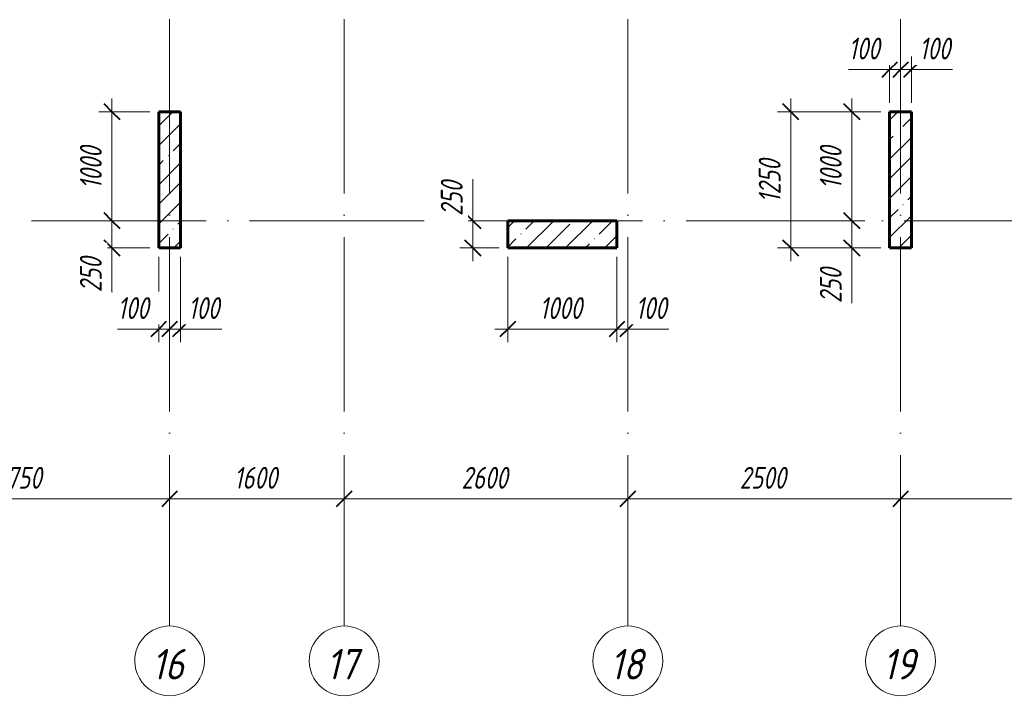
# Model space of a CAD drawing. Header units: millimetres. Extents: x 6092 to 73550, y -4371 to 20491.
# Tile 12 of 25: x 48626 to 57651, y -4371 to 1844. Entities that reach past the tile are written whole.
import ezdxf

# ---------------------------------------------------------------- set-up
doc = ezdxf.new("R2010")
doc.units = ezdxf.units.MM
doc.linetypes.add('ADSK_Линия сетки', pattern=[2000, 1600, -200, 0, -200])
for name, color, linetype, lineweight in [('A-____-____-DIMS', 211, 'Continuous', 9), ('A-____-____-DIMS-80', 211, 'Continuous', 9), ('S-COLS-____-MCUT', 52, 'Continuous', 40), ('S-COLS-____-OTLN', 52, 'Continuous', 18), ('S-GRID-____-IDEN', 1, 'Continuous', 20), ('S-GRID-____-OTLN', 1, 'Continuous', 9)]:
    doc.layers.add(name, color=color, linetype=linetype, lineweight=lineweight)
doc.styles.add('GOST Common_I', font='GOST_Common Italic.ttf', dxfattribs={"width": 0.9, "height": 280})
doc.styles.add('GOST Common_I_1', font='GOST_Common Italic.ttf', dxfattribs={"width": 0.8, "height": 200})
doc.dimstyles.new('ADSK_Округление_5мм__Узкий_', dxfattribs={"dimscale": 304.8, "dimtxt": 0.659918, "dimasz": 0.472441, "dimexe": 0.393701, "dimexo": 0.000861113, "dimgap": 0.104987, "dimtad": 1, "dimdec": 0, "dimlfac": 304.8, "dimrnd": 5, "dimdsep": 46, "dimtxsty": 'GOST Common_I_1', "dimblk1": 'OBLIQUE', "dimblk2": 'OBLIQUE', "dimsah": 1, "dimcen": 0.09, "dimdle": 0.393701, "dimazin": 0, "dimtfac": 1, "dimtdec": 4, "dimtix": 1, "dimtmove": 0, "dimatfit": 3, "dimfxl": 1, "dimtvp": 1, "dimtfill": 1, "dimtolj": 1, "dimtzin": 0, "dimlwd": 20, "dimlwe": 20, "dimarcsym": 2})
doc.dimstyles.new('ADSK_Округление_5мм__Узкий__1', dxfattribs={"dimscale": 304.8, "dimtxt": 0.659918, "dimasz": 0.472441, "dimexe": 0.393701, "dimexo": 0.000861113, "dimgap": 0.104987, "dimtad": 1, "dimdec": 0, "dimlfac": 304.8, "dimrnd": 5, "dimdsep": 46, "dimtxsty": 'GOST Common_I_1', "dimblk1": 'OBLIQUE', "dimblk2": 'OBLIQUE', "dimsah": 1, "dimcen": 0.09, "dimdle": 0.393701, "dimazin": 0, "dimtfac": 1, "dimtdec": 4, "dimtix": 1, "dimtmove": 1, "dimatfit": 3, "dimfxl": 1, "dimtvp": 1, "dimtfill": 1, "dimtolj": 1, "dimtzin": 0, "dimlwd": 20, "dimlwe": 20, "dimarcsym": 2})
pattern_1 = [(45, (16130.72, 8588.57), (-179.6051, 179.6051), []), (45, (16310.33, 8588.57), (-179.6051, 179.6051), [317.5, -63.5, 2.682, -60.818])]

# ---------------------------------------------------------------- blocks, each defined once
blk = doc.blocks.new('Ось сетки - Круг_Ø8 мм-6408-КЖ1_ПЭ_ВЭ1_Опалубка_Пилоны')
at = {"layer": 'S-GRID-____-IDEN'}
for start, end in [(90, 270), (270, 90)]:
    blk.add_arc((6411.5, 0), 320, start, end, dxfattribs=at)
blk = doc.blocks.new('DIMBLOCK16-КЖ1_ПЭ_ВЭ1_Опалубка_Пилоны')
at = {"layer": 'A-____-____-DIMS-80', "lineweight": 40}
for p, q in [((47250, -2551), (47322, -2479)), ((50000, -2551), (50072, -2479)), ((47250, -2551), (47178, -2623)), ((50000, -2551), (49928, -2623))]:
    blk.add_line(p, q, dxfattribs=at)
at = {"layer": 'A-____-____-DIMS-80', "lineweight": 20}
for p, q in [((47250, -2551), (47250, -2529.2)), ((47250, -2551), (50000, -2551)), ((47250, -2551), (47250, -2671)), ((50000, -2551), (50000, -2529.2)), ((50000, -2551), (50000, -2671))]:
    blk.add_line(p, q, dxfattribs=at)
at = {"layer": 'A-____-____-DIMS-80', "color": 0, "lineweight": 20, "insert": (48400, -2257.7), "char_height": 200, "width": 540.018, "attachment_point": 1, "line_spacing_factor": 1.022761, "style": 'GOST Common_I_1', "bg_fill": 3, "box_fill_scale": 1.25, "bg_fill_color": 256, "bg_fill_true_color": 13158600, "bg_fill_transparency": 0}
blk.add_mtext('2750', dxfattribs=at)
blk = doc.blocks.new('_Oblique')
at = {"color": 0, "linetype": 'ByBlock', "lineweight": -2}
blk.add_line((-0.5, -0.5), (0.5, 0.5), dxfattribs=at)
blk = doc.blocks.new('DIMBLOCK17-КЖ1_ПЭ_ВЭ1_Опалубка_Пилоны')
at = {"layer": 'A-____-____-DIMS-80', "lineweight": 40}
for p, q in [((50000, -2551), (50072, -2479)), ((51600, -2551), (51672, -2479)), ((50000, -2551), (49928, -2623)), ((51600, -2551), (51528, -2623))]:
    blk.add_line(p, q, dxfattribs=at)
at = {"layer": 'A-____-____-DIMS-80', "lineweight": 20}
for p, q in [((50000, -2551), (50000, -2529.2)), ((50000, -2551), (51600, -2551)), ((50000, -2551), (50000, -2671)), ((51600, -2551), (51600, -2529.2)), ((51600, -2551), (51600, -2671))]:
    blk.add_line(p, q, dxfattribs=at)
at = {"layer": 'A-____-____-DIMS-80', "color": 0, "lineweight": 20, "insert": (50590.3, -2257.7), "char_height": 200, "width": 503.198, "attachment_point": 1, "line_spacing_factor": 1.022761, "style": 'GOST Common_I_1', "bg_fill": 3, "box_fill_scale": 1.25, "bg_fill_color": 256, "bg_fill_true_color": 13158600, "bg_fill_transparency": 0}
blk.add_mtext('1600', dxfattribs=at)
blk = doc.blocks.new('DIMBLOCK18-КЖ1_ПЭ_ВЭ1_Опалубка_Пилоны')
at = {"layer": 'A-____-____-DIMS-80', "lineweight": 40}
for p, q in [((51600, -2551), (51672, -2479)), ((54200, -2551), (54272, -2479)), ((51600, -2551), (51528, -2623)), ((54200, -2551), (54128, -2623))]:
    blk.add_line(p, q, dxfattribs=at)
at = {"layer": 'A-____-____-DIMS-80', "lineweight": 20}
for p, q in [((51600, -2551), (51600, -2529.2)), ((51600, -2551), (54200, -2551)), ((51600, -2551), (51600, -2671)), ((54200, -2551), (54200, -2529.2)), ((54200, -2551), (54200, -2671))]:
    blk.add_line(p, q, dxfattribs=at)
at = {"layer": 'A-____-____-DIMS-80', "color": 0, "lineweight": 20, "insert": (52675, -2257.7), "char_height": 200, "width": 540.018, "attachment_point": 1, "line_spacing_factor": 1.022761, "style": 'GOST Common_I_1', "bg_fill": 3, "box_fill_scale": 1.25, "bg_fill_color": 256, "bg_fill_true_color": 13158600, "bg_fill_transparency": 0}
blk.add_mtext('2600', dxfattribs=at)
blk = doc.blocks.new('DIMBLOCK19-КЖ1_ПЭ_ВЭ1_Опалубка_Пилоны')
at = {"layer": 'A-____-____-DIMS-80', "lineweight": 40}
for p, q in [((54200, -2551), (54272, -2479)), ((56700, -2551), (56772, -2479)), ((54200, -2551), (54128, -2623)), ((56700, -2551), (56628, -2623))]:
    blk.add_line(p, q, dxfattribs=at)
at = {"layer": 'A-____-____-DIMS-80', "lineweight": 20}
for p, q in [((54200, -2551), (54200, -2529.2)), ((54200, -2551), (56700, -2551)), ((54200, -2551), (54200, -2671)), ((56700, -2551), (56700, -2529.2)), ((56700, -2551), (56700, -2671))]:
    blk.add_line(p, q, dxfattribs=at)
at = {"layer": 'A-____-____-DIMS-80', "color": 0, "lineweight": 20, "insert": (55225, -2257.7), "char_height": 200, "width": 540.018, "attachment_point": 1, "line_spacing_factor": 1.022761, "style": 'GOST Common_I_1', "bg_fill": 3, "box_fill_scale": 1.25, "bg_fill_color": 256, "bg_fill_true_color": 13158600, "bg_fill_transparency": 0}
blk.add_mtext('2500', dxfattribs=at)
blk = doc.blocks.new('DIMBLOCK20-КЖ1_ПЭ_ВЭ1_Опалубка_Пилоны')
at = {"layer": 'A-____-____-DIMS-80', "lineweight": 40}
for p, q in [((56700, -2551), (56772, -2479)), ((60050, -2551), (60122, -2479)), ((56700, -2551), (56628, -2623)), ((60050, -2551), (59978, -2623))]:
    blk.add_line(p, q, dxfattribs=at)
at = {"layer": 'A-____-____-DIMS-80', "lineweight": 20}
for p, q in [((56700, -2551), (56700, -2529.2)), ((56700, -2551), (60050, -2551)), ((56700, -2551), (56700, -2671)), ((60050, -2551), (60050, -2529.2)), ((60050, -2551), (60050, -2671))]:
    blk.add_line(p, q, dxfattribs=at)
at = {"layer": 'A-____-____-DIMS-80', "color": 0, "lineweight": 20, "insert": (58150, -2257.7), "char_height": 200, "width": 540.018, "attachment_point": 1, "line_spacing_factor": 1.022761, "style": 'GOST Common_I_1', "bg_fill": 3, "box_fill_scale": 1.25, "bg_fill_color": 256, "bg_fill_true_color": 13158600, "bg_fill_transparency": 0}
blk.add_mtext('3350', dxfattribs=at)
blk = doc.blocks.new('DIMBLOCK48-КЖ1_ПЭ_ВЭ1_Опалубка_Пилоны')
at = {"layer": 'A-____-____-DIMS-80', "lineweight": 20}
for p, q in [((49900, -994.3), (49900, -330)), ((50000, -994.3), (50000, -972.5)), ((49522.7, -994.3), (49869.6, -994.3)), ((49780, -994.3), (50000, -994.3)), ((49869.6, -994.3), (49950, -994.3)), ((49900, -994.3), (49900, -1114.3)), ((50000, -994.3), (50000, -1114.3))]:
    blk.add_line(p, q, dxfattribs=at)
at = {"layer": 'A-____-____-DIMS-80', "lineweight": 40}
for p, q in [((49900, -994.3), (49972, -922.3)), ((50000, -994.3), (50072, -922.3)), ((49900, -994.3), (49828, -1066.3)), ((50000, -994.3), (49928, -1066.3))]:
    blk.add_line(p, q, dxfattribs=at)
at = {"layer": 'A-____-____-DIMS-80', "color": 0, "lineweight": 20, "insert": (49522.7, -700.9), "char_height": 200, "width": 368.194, "attachment_point": 1, "line_spacing_factor": 1.022761, "style": 'GOST Common_I_1', "bg_fill": 3, "box_fill_scale": 1.25, "bg_fill_color": 256, "bg_fill_true_color": 13158600, "bg_fill_transparency": 0}
blk.add_mtext('100', dxfattribs=at)
blk = doc.blocks.new('DIMBLOCK49-КЖ1_ПЭ_ВЭ1_Опалубка_Пилоны')
at = {"layer": 'A-____-____-DIMS-80', "lineweight": 20}
for p, q in [((50100, -994.3), (50100, -330)), ((50000, -994.3), (50000, -972.5)), ((50000, -994.3), (50220, -994.3)), ((50000, -994.3), (50000, -1114.3)), ((50130.4, -994.3), (50050, -994.3)), ((50100, -994.3), (50100, -1114.3)), ((50477.3, -994.3), (50130.4, -994.3))]:
    blk.add_line(p, q, dxfattribs=at)
at = {"layer": 'A-____-____-DIMS-80', "lineweight": 40}
for p, q in [((50000, -994.3), (50072, -922.3)), ((50100, -994.3), (50172, -922.3)), ((50000, -994.3), (49928, -1066.3)), ((50100, -994.3), (50028, -1066.3))]:
    blk.add_line(p, q, dxfattribs=at)
at = {"layer": 'A-____-____-DIMS-80', "color": 0, "lineweight": 20, "insert": (50170.4, -700.9), "char_height": 200, "width": 368.194, "attachment_point": 1, "line_spacing_factor": 1.022761, "style": 'GOST Common_I_1', "bg_fill": 3, "box_fill_scale": 1.25, "bg_fill_color": 256, "bg_fill_true_color": 13158600, "bg_fill_transparency": 0}
blk.add_mtext('100', dxfattribs=at)
blk = doc.blocks.new('DIMBLOCK50-КЖ1_ПЭ_ВЭ1_Опалубка_Пилоны')
at = {"layer": 'A-____-____-DIMS-80', "lineweight": 20}
for p, q in [((49471.6, 1120), (49471.6, 0)), ((49471.6, 1000), (49351.6, 1000)), ((49471.6, 1000), (49820, 1000)), ((49471.6, 0), (49351.6, 0)), ((49471.6, 0), (49493.4, 0))]:
    blk.add_line(p, q, dxfattribs=at)
at = {"layer": 'A-____-____-DIMS-80', "lineweight": 40}
for p, q in [((49471.6, 1000), (49399.6, 1072)), ((49471.6, 1000), (49543.6, 928)), ((49471.6, 0), (49399.6, 72)), ((49471.6, 0), (49543.6, -72))]:
    blk.add_line(p, q, dxfattribs=at)
at = {"layer": 'A-____-____-DIMS-80', "color": 0, "lineweight": 20, "insert": (49178.2, 290.3), "char_height": 200, "width": 503.198, "attachment_point": 1, "rotation": 90, "line_spacing_factor": 1.022761, "style": 'GOST Common_I_1', "bg_fill": 3, "box_fill_scale": 1.25, "bg_fill_color": 256, "bg_fill_true_color": 13158600, "bg_fill_transparency": 0}
blk.add_mtext('1000', dxfattribs=at)
blk = doc.blocks.new('DIMBLOCK51-КЖ1_ПЭ_ВЭ1_Опалубка_Пилоны')
at = {"layer": 'A-____-____-DIMS-80', "lineweight": 40}
for p, q in [((49471.6, 0), (49399.6, 72)), ((49471.6, 0), (49543.6, -72)), ((49471.6, -250), (49399.6, -178)), ((49471.6, -250), (49543.6, -322))]:
    blk.add_line(p, q, dxfattribs=at)
at = {"layer": 'A-____-____-DIMS-80', "lineweight": 20}
for p, q in [((49471.6, 0), (49351.6, 0)), ((49471.6, 0), (49471.6, -370)), ((49471.6, 0), (49493.4, 0)), ((49471.6, -278.8), (49471.6, -125)), ((49471.6, -250), (49351.6, -250)), ((49471.6, -250), (49820, -250)), ((49471.6, -656.4), (49471.6, -278.8))]:
    blk.add_line(p, q, dxfattribs=at)
at = {"layer": 'A-____-____-DIMS-80', "color": 0, "lineweight": 20, "insert": (49178.2, -656.4), "char_height": 200, "width": 405.013, "attachment_point": 1, "rotation": 90, "line_spacing_factor": 1.022761, "style": 'GOST Common_I_1', "bg_fill": 3, "box_fill_scale": 1.25, "bg_fill_color": 256, "bg_fill_true_color": 13158600, "bg_fill_transparency": 0}
blk.add_mtext('250', dxfattribs=at)
blk = doc.blocks.new('DIMBLOCK52-КЖ1_ПЭ_ВЭ1_Опалубка_Пилоны')
at = {"layer": 'A-____-____-DIMS-80', "lineweight": 20}
for p, q in [((54100, -994.3), (54100, -330)), ((54200, -994.3), (54200, -874.3)), ((54320, -994.3), (54100, -994.3)), ((54100, -994.3), (54100, -1114.3)), ((54230.4, -994.3), (54150, -994.3)), ((54200, -994.3), (54200, -1016.1)), ((54577.3, -994.3), (54230.4, -994.3))]:
    blk.add_line(p, q, dxfattribs=at)
at = {"layer": 'A-____-____-DIMS-80', "lineweight": 40}
for p, q in [((54100, -994.3), (54172, -922.3)), ((54200, -994.3), (54272, -922.3)), ((54100, -994.3), (54028, -1066.3)), ((54200, -994.3), (54128, -1066.3))]:
    blk.add_line(p, q, dxfattribs=at)
at = {"layer": 'A-____-____-DIMS-80', "color": 0, "lineweight": 20, "insert": (54270.4, -700.9), "char_height": 200, "width": 368.194, "attachment_point": 1, "line_spacing_factor": 1.022761, "style": 'GOST Common_I_1', "bg_fill": 3, "box_fill_scale": 1.25, "bg_fill_color": 256, "bg_fill_true_color": 13158600, "bg_fill_transparency": 0}
blk.add_mtext('100', dxfattribs=at)
blk = doc.blocks.new('DIMBLOCK53-КЖ1_ПЭ_ВЭ1_Опалубка_Пилоны')
at = {"layer": 'A-____-____-DIMS-80', "lineweight": 20}
for p, q in [((53100, -994.3), (53100, -330)), ((54100, -994.3), (54100, -330)), ((54100, -994.3), (52980, -994.3)), ((53100, -994.3), (53100, -1114.3)), ((54100, -994.3), (54100, -1114.3))]:
    blk.add_line(p, q, dxfattribs=at)
at = {"layer": 'A-____-____-DIMS-80', "lineweight": 40}
for p, q in [((53100, -994.3), (53172, -922.3)), ((54100, -994.3), (54172, -922.3)), ((53100, -994.3), (53028, -1066.3)), ((54100, -994.3), (54028, -1066.3))]:
    blk.add_line(p, q, dxfattribs=at)
at = {"layer": 'A-____-____-DIMS-80', "color": 0, "lineweight": 20, "insert": (53390.3, -700.9), "char_height": 200, "width": 503.198, "attachment_point": 1, "line_spacing_factor": 1.022761, "style": 'GOST Common_I_1', "bg_fill": 3, "box_fill_scale": 1.25, "bg_fill_color": 256, "bg_fill_true_color": 13158600, "bg_fill_transparency": 0}
blk.add_mtext('1000', dxfattribs=at)
blk = doc.blocks.new('DIMBLOCK54-КЖ1_ПЭ_ВЭ1_Опалубка_Пилоны')
at = {"layer": 'A-____-____-DIMS-80', "lineweight": 20}
for p, q in [((52779.2, 381.4), (52779.2, 3.8)), ((52779.2, -370), (52779.2, 120)), ((52779.2, 0), (52659.2, 0)), ((52779.2, 3.8), (52779.2, -125)), ((52779.2, 0), (53020, 0)), ((52779.2, -250), (52659.2, -250)), ((52779.2, -250), (53020, -250))]:
    blk.add_line(p, q, dxfattribs=at)
at = {"layer": 'A-____-____-DIMS-80', "lineweight": 40}
for p, q in [((52779.2, 0), (52707.2, 72)), ((52779.2, 0), (52851.2, -72)), ((52779.2, -250), (52707.2, -178)), ((52779.2, -250), (52851.2, -322))]:
    blk.add_line(p, q, dxfattribs=at)
at = {"layer": 'A-____-____-DIMS-80', "color": 0, "lineweight": 20, "insert": (52485.8, 43.8), "char_height": 200, "width": 405.013, "attachment_point": 1, "rotation": 90, "line_spacing_factor": 1.022761, "style": 'GOST Common_I_1', "bg_fill": 3, "box_fill_scale": 1.25, "bg_fill_color": 256, "bg_fill_true_color": 13158600, "bg_fill_transparency": 0}
blk.add_mtext('250', dxfattribs=at)
blk = doc.blocks.new('DIMBLOCK55-КЖ1_ПЭ_ВЭ1_Опалубка_Пилоны')
at = {"layer": 'A-____-____-DIMS-80', "lineweight": 40}
for p, q in [((56253.3, 0), (56181.3, 72)), ((56253.3, 0), (56325.3, -72)), ((56253.3, -250), (56181.3, -178)), ((56253.3, -250), (56325.3, -322))]:
    blk.add_line(p, q, dxfattribs=at)
at = {"layer": 'A-____-____-DIMS-80', "lineweight": 20}
for p, q in [((56253.3, 0), (56231.5, 0)), ((56253.3, -370), (56253.3, 0)), ((56253.3, 0), (56373.3, 0)), ((56253.3, -378.1), (56253.3, -125)), ((56253.3, -250), (56133.3, -250)), ((56253.3, -250), (56520, -250)), ((56253.3, -755.6), (56253.3, -378.1))]:
    blk.add_line(p, q, dxfattribs=at)
at = {"layer": 'A-____-____-DIMS-80', "color": 0, "lineweight": 20, "insert": (55960, -755.6), "char_height": 200, "width": 405.013, "attachment_point": 1, "rotation": 90, "line_spacing_factor": 1.022761, "style": 'GOST Common_I_1', "bg_fill": 3, "box_fill_scale": 1.25, "bg_fill_color": 256, "bg_fill_true_color": 13158600, "bg_fill_transparency": 0}
blk.add_mtext('250', dxfattribs=at)
blk = doc.blocks.new('DIMBLOCK56-КЖ1_ПЭ_ВЭ1_Опалубка_Пилоны')
at = {"layer": 'A-____-____-DIMS-80', "lineweight": 20}
for p, q in [((56253.3, 0), (56253.3, 1120)), ((56253.3, 1000), (56133.3, 1000)), ((56253.3, 1000), (56520, 1000)), ((56253.3, 0), (56231.5, 0)), ((56253.3, 0), (56373.3, 0))]:
    blk.add_line(p, q, dxfattribs=at)
at = {"layer": 'A-____-____-DIMS-80', "lineweight": 40}
for p, q in [((56253.3, 1000), (56181.3, 1072)), ((56253.3, 1000), (56325.3, 928)), ((56253.3, 0), (56181.3, 72)), ((56253.3, 0), (56325.3, -72))]:
    blk.add_line(p, q, dxfattribs=at)
at = {"layer": 'A-____-____-DIMS-80', "color": 0, "lineweight": 20, "insert": (55960, 290.3), "char_height": 200, "width": 503.198, "attachment_point": 1, "rotation": 90, "line_spacing_factor": 1.022761, "style": 'GOST Common_I_1', "bg_fill": 3, "box_fill_scale": 1.25, "bg_fill_color": 256, "bg_fill_true_color": 13158600, "bg_fill_transparency": 0}
blk.add_mtext('1000', dxfattribs=at)
blk = doc.blocks.new('DIMBLOCK292-КЖ1_ПЭ_ВЭ1_Опалубка_Пилоны')
at = {"layer": 'A-____-____-DIMS-80', "lineweight": 20}
for p, q in [((56600, 1386.2), (56600, 1506.2)), ((56222.7, 1386.2), (56569.6, 1386.2)), ((56480, 1386.2), (56700, 1386.2)), ((56569.6, 1386.2), (56650, 1386.2)), ((56600, 1386.2), (56600, 1080)), ((56700, 1386.2), (56700, 1408)), ((56700, 1386.2), (56700, 1266.2))]:
    blk.add_line(p, q, dxfattribs=at)
at = {"layer": 'A-____-____-DIMS-80', "lineweight": 40}
for p, q in [((56600, 1386.2), (56672, 1458.2)), ((56700, 1386.2), (56772, 1458.2)), ((56600, 1386.2), (56528, 1314.2)), ((56700, 1386.2), (56628, 1314.2))]:
    blk.add_line(p, q, dxfattribs=at)
at = {"layer": 'A-____-____-DIMS-80', "color": 0, "lineweight": 20, "insert": (56222.7, 1679.5), "char_height": 200, "width": 368.194, "attachment_point": 1, "line_spacing_factor": 1.022761, "style": 'GOST Common_I_1', "bg_fill": 3, "box_fill_scale": 1.25, "bg_fill_color": 256, "bg_fill_true_color": 13158600, "bg_fill_transparency": 0}
blk.add_mtext('100', dxfattribs=at)
blk = doc.blocks.new('DIMBLOCK293-КЖ1_ПЭ_ВЭ1_Опалубка_Пилоны')
at = {"layer": 'A-____-____-DIMS-80', "lineweight": 40}
for p, q in [((56700, 1386.2), (56772, 1458.2)), ((56800, 1386.2), (56872, 1458.2)), ((56700, 1386.2), (56628, 1314.2)), ((56800, 1386.2), (56728, 1314.2))]:
    blk.add_line(p, q, dxfattribs=at)
at = {"layer": 'A-____-____-DIMS-80', "lineweight": 20}
for p, q in [((56800, 1386.2), (56800, 1506.2)), ((56700, 1386.2), (56700, 1408)), ((56700, 1386.2), (56920, 1386.2)), ((56700, 1386.2), (56700, 1266.2)), ((56830.4, 1386.2), (56750, 1386.2)), ((56800, 1386.2), (56800, 1080)), ((57177.3, 1386.2), (56830.4, 1386.2))]:
    blk.add_line(p, q, dxfattribs=at)
at = {"layer": 'A-____-____-DIMS-80', "color": 0, "lineweight": 20, "insert": (56870.4, 1679.5), "char_height": 200, "width": 368.194, "attachment_point": 1, "line_spacing_factor": 1.022761, "style": 'GOST Common_I_1', "bg_fill": 3, "box_fill_scale": 1.25, "bg_fill_color": 256, "bg_fill_true_color": 13158600, "bg_fill_transparency": 0}
blk.add_mtext('100', dxfattribs=at)
blk = doc.blocks.new('DIMBLOCK304-КЖ1_ПЭ_ВЭ1_Опалубка_Пилоны')
at = {"layer": 'A-____-____-DIMS-80', "lineweight": 20}
for p, q in [((55693.3, 1120), (55693.3, -370)), ((55693.3, 1000), (55573.3, 1000)), ((55693.3, 1000), (56520, 1000)), ((55693.3, -250), (55573.3, -250)), ((55693.3, -250), (56520, -250))]:
    blk.add_line(p, q, dxfattribs=at)
at = {"layer": 'A-____-____-DIMS-80', "lineweight": 40}
for p, q in [((55693.3, 1000), (55621.3, 1072)), ((55693.3, 1000), (55765.3, 928)), ((55693.3, -250), (55621.3, -178)), ((55693.3, -250), (55765.3, -322))]:
    blk.add_line(p, q, dxfattribs=at)
at = {"layer": 'A-____-____-DIMS-80', "color": 0, "lineweight": 20, "insert": (55400, 165.3), "char_height": 200, "width": 503.198, "attachment_point": 1, "rotation": 90, "line_spacing_factor": 1.022761, "style": 'GOST Common_I_1', "bg_fill": 3, "box_fill_scale": 1.25, "bg_fill_color": 256, "bg_fill_true_color": 13158600, "bg_fill_transparency": 0}
blk.add_mtext('1250', dxfattribs=at)

msp = doc.modelspace()

# ---------------------------------------------------------------- hatches: boundary and pattern name
at = {"layer": 'S-COLS-____-OTLN', "lineweight": 9}
h = msp.add_hatch(dxfattribs=at)
h.set_pattern_fill('FP_1', color=256, style=0, pattern_type=2)
h.set_pattern_definition(pattern_1)
h.paths.add_polyline_path([(49900, -250.0003), (50100, -250.0003), (50100, 999.9997), (49900, 999.9997)])
h = msp.add_hatch(dxfattribs=at)
h.set_pattern_fill('FP_1', color=256, style=0, pattern_type=2)
h.set_pattern_definition(pattern_1)
h.paths.add_polyline_path([(56600, -250.0003), (56800, -250.0003), (56800, 999.9997), (56600, 999.9997)])
h = msp.add_hatch(dxfattribs=at)
h.set_pattern_fill('FP_1', color=256, style=0, pattern_type=2)
h.set_pattern_definition(pattern_1)
h.paths.add_polyline_path([(54099.9984, -250), (54099.9984, 0), (53099.9984, 0), (53099.9984, -250)])

# ---------------------------------------------------------------- linework, layer by layer
at = {"layer": 'S-COLS-____-MCUT', "lineweight": 60}
for p, q in [((50100, 999.9997), (49900, 999.9997)), ((49900, 999.9997), (49900, -250.0003)), ((50100, -250.0003), (50100, 999.9997)), ((56800, 999.9997), (56600, 999.9997)), ((56600, 999.9997), (56600, -250.0003)), ((56800, -250.0003), (56800, 999.9997)), ((54099.9984, 0), (53099.9984, 0)), ((53099.9984, 0), (53099.9984, -250)), ((54099.9984, -250), (54099.9984, 0)), ((49900, -250.0003), (50100, -250.0003)), ((53099.9984, -250), (54099.9984, -250)), ((56600, -250.0003), (56800, -250.0003))]:
    msp.add_line(p, q, dxfattribs=at)
at = {"layer": 'S-GRID-____-OTLN', "linetype": 'ADSK_Линия сетки'}
for p, q in [((50000, 19851.1002), (50000, -3717.186)), ((51600, 19851.1002), (51600, -3717.186)), ((54200, 19851.1002), (54200, -3717.186)), ((56700, 19851.1002), (56700, -3717.186)), ((6731.5249, 0), (72652.3528, 0))]:
    msp.add_line(p, q, dxfattribs=at)

# ---------------------------------------------------------------- block references
at = {"layer": 'S-GRID-____-IDEN', "rotation": 269.9999999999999}
for p in [(50000, 2374.3389), (51600, 2374.3389), (54200, 2374.3389), (56700, 2374.3389)]:
    msp.add_blockref('Ось сетки - Круг_Ø8 мм-6408-КЖ1_ПЭ_ВЭ1_Опалубка_Пилоны', p, dxfattribs=at)

# ---------------------------------------------------------------- texts
at = {"layer": 'S-GRID-____-IDEN', "lineweight": 9, "char_height": 280, "width": 386.73405, "attachment_point": 1, "style": 'GOST Common_I'}
for s, insert in [('16', (49836.1445, -3927.3627)), ('17', (51436.1445, -3927.3627)), ('18', (54036.1445, -3927.3627)), ('19', (56536.1445, -3927.3627))]:
    msp.add_mtext(s, dxfattribs=dict(at, insert=insert))

# ---------------------------------------------------------------- next in the draw order: dimensions: what is measured, and where the dimension line sits
at = {"layer": 'A-____-____-DIMS', "lineweight": 20}
dim = msp.add_linear_dim(base=(49471.6057, 0), p1=(49900, 999.9997), p2=(49573.4291, 0), angle=90, dimstyle='ADSK_Округление_5мм__Узкий_', override={"dimpost": '<>', "dimfxl": 1051.973334}, dxfattribs=at)
dim.commit()
dim.dimension.update_dxf_attribs({"geometry": 'DIMBLOCK50-КЖ1_ПЭ_ВЭ1_Опалубка_Пилоны', "text_midpoint": (49339.6057, 499.9998)})
dim = msp.add_linear_dim(base=(56253.348, 0), p1=(56600, -250.0003), p2=(56151.5247, 0), angle=90, dimstyle='ADSK_Округление_5мм__Узкий__1', override={"dimpost": '<>', "dimfxl": 513.449403}, dxfattribs=at)
dim.commit()
dim.dimension.update_dxf_attribs({"geometry": 'DIMBLOCK55-КЖ1_ПЭ_ВЭ1_Опалубка_Пилоны', "text_midpoint": (56093.3157, -553.0803), "dimtype": 160, "text_rotation": 90})
for base, p1, p2, override, picture, middle in [((50000, -994.2897), (49900, -250.0003), (50000, -892.4663), {"dimpost": '<>', "dimfxl": 650.201891}, 'DIMBLOCK48-КЖ1_ПЭ_ВЭ1_Опалубка_Пилоны', (49706.8304, -834.2573)), ((54099.9984, -994.2897), (54200, -1096.113), (54099.9984, -250), {"dimpost": '<>', "dimfxl": 852.00211}, 'DIMBLOCK52-КЖ1_ПЭ_ВЭ1_Опалубка_Пилоны', (54454.5353, -834.2573))]:
    dim = msp.add_linear_dim(base=base, p1=p1, p2=p2, dimstyle='ADSK_Округление_5мм__Узкий__1', override=override, dxfattribs=at)
    dim.commit()
    dim.dimension.update_dxf_attribs({"geometry": picture, "text_midpoint": middle, "dimtype": 160})
dim = msp.add_linear_dim(base=(50000, -2551.0416), p1=(47250, -2449.2182), p2=(50000, -2449.2182), dimstyle='ADSK_Округление_5мм__Узкий_', override={"dimpost": '<>', "dimfxl": 2750}, dxfattribs=at)
dim.commit()
dim.dimension.update_dxf_attribs({"geometry": 'DIMBLOCK16-КЖ1_ПЭ_ВЭ1_Опалубка_Пилоны', "text_midpoint": (48625, -2419.0416)})

# ---------------------------------------------------------------- next in the draw order: dimensions: what is measured, and where the dimension line sits
dim = msp.add_linear_dim(base=(56253.348, 999.9997), p1=(56151.5247, 0), p2=(56600, 999.9997), angle=90, dimstyle='ADSK_Округление_5мм__Узкий_', override={"dimpost": '<>', "dimfxl": 1095.96051}, dxfattribs=at)
dim.commit()
dim.dimension.update_dxf_attribs({"geometry": 'DIMBLOCK56-КЖ1_ПЭ_ВЭ1_Опалубка_Пилоны', "text_midpoint": (56121.348, 499.9998)})
dim = msp.add_linear_dim(base=(50100, -994.2897), p1=(50000, -892.4663), p2=(50100, -250.0003), dimstyle='ADSK_Округление_5мм__Узкий__1', override={"dimpost": '<>', "dimfxl": 650.201891}, dxfattribs=at)
dim.commit()
dim.dimension.update_dxf_attribs({"geometry": 'DIMBLOCK49-КЖ1_ПЭ_ВЭ1_Опалубка_Пилоны', "text_midpoint": (50354.5353, -834.2573), "dimtype": 160})
for base, p1, p2, override, picture, middle in [((53099.9984, -994.2897), (54099.9984, -250), (53099.9984, -250), {"dimpost": '<>', "dimfxl": 1000}, 'DIMBLOCK53-КЖ1_ПЭ_ВЭ1_Опалубка_Пилоны', (53599.9984, -862.2897)), ((51600, -2551.0416), (50000, -2449.2182), (51600, -2449.2182), {"dimpost": '<>', "dimfxl": 1600}, 'DIMBLOCK17-КЖ1_ПЭ_ВЭ1_Опалубка_Пилоны', (50800, -2417.7537))]:
    dim = msp.add_linear_dim(base=base, p1=p1, p2=p2, dimstyle='ADSK_Округление_5мм__Узкий_', override=override, dxfattribs=at)
    dim.commit()
    dim.dimension.update_dxf_attribs({"geometry": picture, "text_midpoint": middle})

# ---------------------------------------------------------------- next in the draw order: dimensions: what is measured, and where the dimension line sits
dim = msp.add_linear_dim(base=(56700, 1386.1815), p1=(56600, 999.9997), p2=(56700, 1488.0049), dimstyle='ADSK_Округление_5мм__Узкий__1', override={"dimpost": '<>', "dimfxl": 498.145657}, dxfattribs=at)
dim.commit()
dim.dimension.update_dxf_attribs({"geometry": 'DIMBLOCK292-КЖ1_ПЭ_ВЭ1_Опалубка_Пилоны', "text_midpoint": (56406.8304, 1546.2138), "dimtype": 160})
for base, p1, p2, override, picture, middle in [((52779.1919, 0), (53099.9984, -250), (53099.9984, 0), {"dimpost": '<>', "dimfxl": 250}, 'DIMBLOCK54-КЖ1_ПЭ_ВЭ1_Опалубка_Пилоны', (52619.1596, 246.3511)), ((49471.6057, -250.0003), (49573.4291, 0), (49900, -250.0003), {"dimpost": '<>', "dimfxl": 411.276968}, 'DIMBLOCK51-КЖ1_ПЭ_ВЭ1_Опалубка_Пилоны', (49311.5734, -453.8492))]:
    dim = msp.add_linear_dim(base=base, p1=p1, p2=p2, angle=90, dimstyle='ADSK_Округление_5мм__Узкий__1', override=override, dxfattribs=at)
    dim.commit()
    dim.dimension.update_dxf_attribs({"geometry": picture, "text_midpoint": middle, "dimtype": 160, "text_rotation": 90})
dim = msp.add_linear_dim(base=(54200, -2551.0416), p1=(51600, -2449.2182), p2=(54200, -2449.2182), dimstyle='ADSK_Округление_5мм__Узкий_', override={"dimpost": '<>', "dimfxl": 2600}, dxfattribs=at)
dim.commit()
dim.dimension.update_dxf_attribs({"geometry": 'DIMBLOCK18-КЖ1_ПЭ_ВЭ1_Опалубка_Пилоны', "text_midpoint": (52900, -2417.7537)})

# ---------------------------------------------------------------- next in the draw order: dimensions: what is measured, and where the dimension line sits
dim = msp.add_linear_dim(base=(56800, 1386.1815), p1=(56700, 1488.0049), p2=(56800, 999.9997), dimstyle='ADSK_Округление_5мм__Узкий__1', override={"dimpost": '<>', "dimfxl": 498.145657}, dxfattribs=at)
dim.commit()
dim.dimension.update_dxf_attribs({"geometry": 'DIMBLOCK293-КЖ1_ПЭ_ВЭ1_Опалубка_Пилоны', "text_midpoint": (57054.5353, 1546.2138), "dimtype": 160})
dim = msp.add_linear_dim(base=(56700, -2551.0416), p1=(54200, -2449.2182), p2=(56700, -2449.2182), dimstyle='ADSK_Округление_5мм__Узкий_', override={"dimpost": '<>', "dimfxl": 2500}, dxfattribs=at)
dim.commit()
dim.dimension.update_dxf_attribs({"geometry": 'DIMBLOCK19-КЖ1_ПЭ_ВЭ1_Опалубка_Пилоны', "text_midpoint": (55450, -2417.7537)})

# ---------------------------------------------------------------- next in the draw order: dimensions: what is measured, and where the dimension line sits
dim = msp.add_linear_dim(base=(55693.348, -250.0003), p1=(56600, 999.9997), p2=(56600, -250.0003), angle=90, dimstyle='ADSK_Округление_5мм__Узкий_', override={"dimpost": '<>', "dimfxl": 1250}, dxfattribs=at)
dim.commit()
dim.dimension.update_dxf_attribs({"geometry": 'DIMBLOCK304-КЖ1_ПЭ_ВЭ1_Опалубка_Пилоны', "text_midpoint": (55561.348, 374.9997)})
dim = msp.add_linear_dim(base=(60050, -2551.0416), p1=(56700, -2449.2182), p2=(60050, -2449.2182), dimstyle='ADSK_Округление_5мм__Узкий_', override={"dimpost": '<>', "dimfxl": 3350}, dxfattribs=at)
dim.commit()
dim.dimension.update_dxf_attribs({"geometry": 'DIMBLOCK20-КЖ1_ПЭ_ВЭ1_Опалубка_Пилоны', "text_midpoint": (58375, -2419.0416)})

doc.saveas('drawing.dxf')
